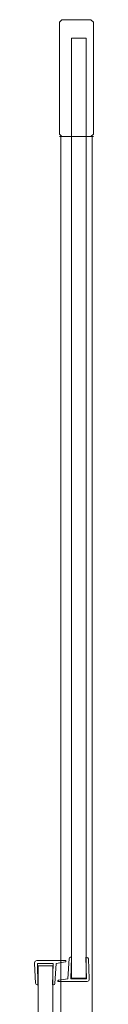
# Model space of a CAD drawing. Extents: x 0 to 804, y -801 to 0.
# Tile 11 of 11: x 753 to 778, y -405 to 0. Entities that reach past the tile are written whole.
import ezdxf

# ---------------------------------------------------------------- set-up
doc = ezdxf.new("R2010")
doc.units = 0
doc.header["$MEASUREMENT"] = 0
for name, color, linetype in [('REA_CHROM', 251, 'Continuous'), ('REA_SZKLO', 252, 'Continuous'), ('REA_USZCZELKA', 179, 'Continuous')]:
    doc.layers.add(name, color=color, linetype=linetype)

msp = doc.modelspace()

# ---------------------------------------------------------------- linework, layer by layer
at = {"layer": 'REA_CHROM', "lineweight": 0}
for points, invisible_edges in [([(764.65, 0), (764.65, -1), (763.65, -1), (764.65, 0)], 11), ([(764.65, 0, 1897.81), (763.65, -1, 1897.81), (764.65, -1, 1898.76), (764.65, 0, 1897.81)], 14), ([(763.65, -1), (763.65, -1, 1897.81), (764.65, 0, 1897.81), (764.65, 0)], 15), ([(764.65, 0), (764.65, 0, 1897.81), (776.65, 0, 1897.81), (776.65, 0)], 5), ([(776.65, -1), (764.65, -1), (764.65, 0), (776.65, 0)], 15), ([(764.65, -1, 1898.76), (776.65, -1, 1898.76), (776.65, 0, 1897.81), (764.65, 0, 1897.81)], 15), ([(777.65, -1), (776.65, -1), (776.65, 0), (777.65, -1)], 11), ([(776.65, 0, 1897.81), (776.65, -1, 1898.76), (777.65, -1, 1897.81), (776.65, 0, 1897.81)], 11), ([(777.65, -1, 1897.81), (777.65, -1), (776.65, 0), (776.65, 0, 1897.81)], 15), ([(764.65, -1), (764.65, -47), (763.65, -47), (763.65, -1)], 15), ([(764.65, -47, 1898.76), (764.65, -1, 1898.76), (763.65, -1, 1897.81), (763.65, -47, 1897.81)], 15), ([(776.65, -47, 1898.76), (776.65, -1, 1898.76), (764.65, -1, 1898.76), (764.65, -47, 1898.76)], 15), ([(776.65, -1), (776.65, -47), (764.65, -47), (764.65, -1)], 15), ([(776.65, -47), (776.65, -1), (777.65, -1), (777.65, -47)], 15), ([(776.65, -1, 1898.76), (776.65, -47, 1898.76), (777.65, -47, 1897.81), (777.65, -1, 1897.81)], 15), ([(763.65, -47), (764.65, -47), (764.65, -48), (763.65, -47)], 11), ([(764.65, -48, 1897.81), (764.65, -47, 1898.76), (763.65, -47, 1897.81), (764.65, -48, 1897.81)], 11), ([(763.65, -47, 1897.81), (763.65, -47), (764.65, -48), (764.65, -48, 1897.81)], 15), ([(763.65, -758.1, 1861.76), (763.65, -758.1, 1897.66), (763.65, -48, 1897.66), (763.65, -48, 1861.76)], 11), ([(763.65, -48, 1897.66), (764.2, -48, 1860.31), (763.65, -48, 1861.76), (763.65, -48, 1897.66)], 13), ([(765.53, -48, 1899.71), (763.65, -48, 1897.66), (764.2, -48, 1899.11), (765.53, -48, 1899.71)], 9), ([(763.65, -48, 1897.66), (775.78, -48, 1859.71), (764.2, -48, 1860.31), (763.65, -48, 1897.66)], 15), ([(777.1, -48, 1899.11), (763.65, -48, 1897.66), (765.53, -48, 1899.71), (777.1, -48, 1899.11)], 15), ([(775.78, -48, 1859.71), (763.65, -48, 1897.66), (777.1, -48, 1899.11), (775.78, -48, 1859.71)], 15), ([(763.65, -758.1, 1861.76), (763.65, -48, 1861.76), (764.2, -48, 1860.31), (764.2, -758.65, 1860.31)], 11), ([(763.65, -48, 1897.66), (763.65, -758.1, 1897.66), (764.2, -758.65, 1899.11), (764.2, -48, 1899.11)], 11), ([(763.65, -758.1, 2.05), (763.65, -758.1, 37.95), (763.65, -48, 37.95), (763.65, -48, 2.05)], 11), ([(763.65, -48, 37.95), (764.2, -48, 0.6), (763.65, -48, 2.05), (763.65, -48, 37.95)], 13), ([(765.53, -48, 40), (763.65, -48, 37.95), (764.2, -48, 39.4), (765.53, -48, 40)], 9), ([(763.65, -48, 37.95), (775.78, -48), (764.2, -48, 0.6), (763.65, -48, 37.95)], 15), ([(777.1, -48, 39.4), (763.65, -48, 37.95), (765.53, -48, 40), (777.1, -48, 39.4)], 15), ([(775.78, -48), (763.65, -48, 37.95), (777.1, -48, 39.4), (775.78, -48)], 15), ([(763.65, -758.1, 2.05), (763.65, -48, 2.05), (764.2, -48, 0.6), (764.2, -758.65, 0.6)], 11), ([(763.65, -48, 37.95), (763.65, -758.1, 37.95), (764.2, -758.65, 39.4), (764.2, -48, 39.4)], 11), ([(764.2, -48, 1860.31), (775.78, -48, 1859.71), (765.53, -48, 1859.71), (764.2, -48, 1860.31)], 11), ([(764.2, -758.65, 1860.31), (764.2, -48, 1860.31), (765.53, -48, 1859.71), (765.53, -759.97, 1859.71)], 15), ([(764.2, -48, 1899.11), (764.2, -758.65, 1899.11), (765.53, -759.97, 1899.71), (765.53, -48, 1899.71)], 15), ([(764.2, -48, 0.6), (775.78, -48), (765.53, -48), (764.2, -48, 0.6)], 11), ([(764.2, -758.65, 0.6), (764.2, -48, 0.6), (765.53, -48), (765.53, -759.97)], 15), ([(764.2, -48, 39.4), (764.2, -758.65, 39.4), (765.53, -759.97, 40), (765.53, -48, 40)], 15), ([(764.65, -47), (776.65, -47), (776.65, -48), (764.65, -48)], 15), ([(776.65, -47, 1898.76), (764.65, -47, 1898.76), (764.65, -48, 1897.81), (776.65, -48, 1897.81)], 15), ([(776.65, -48), (776.65, -48, 1897.81), (764.65, -48, 1897.81), (764.65, -48)], 5), ([(775.78, -770.22, 1859.71), (765.53, -759.97, 1859.71), (765.53, -48, 1859.71), (775.78, -48, 1859.71)], 11), ([(765.53, -759.97, 1899.71), (775.78, -770.22, 1899.71), (775.78, -48, 1899.71), (765.53, -48, 1899.71)], 11), ([(777.1, -48, 1899.11), (765.53, -48, 1899.71), (775.78, -48, 1899.71), (777.1, -48, 1899.11)], 11), ([(775.78, -770.22), (765.53, -759.97), (765.53, -48), (775.78, -48)], 11), ([(765.53, -759.97, 40), (775.78, -770.22, 40), (775.78, -48, 40), (765.53, -48, 40)], 11), ([(777.1, -48, 39.4), (765.53, -48, 40), (775.78, -48, 40), (777.1, -48, 39.4)], 11), ([(775.78, -48, 1859.71), (777.65, -48, 1861.76), (777.1, -48, 1860.31), (775.78, -48, 1859.71)], 9), ([(775.78, -48, 1859.71), (777.1, -48, 1899.11), (777.65, -48, 1861.76), (775.78, -48, 1859.71)], 15), ([(777.1, -48, 1860.31), (777.1, -771.55, 1860.31), (775.78, -770.22, 1859.71), (775.78, -48, 1859.71)], 15), ([(775.78, -48, 1899.71), (775.78, -770.22, 1899.71), (777.1, -771.55, 1899.11), (777.1, -48, 1899.11)], 11), ([(775.78, -48), (777.65, -48, 2.05), (777.1, -48, 0.6), (775.78, -48)], 9), ([(775.78, -48), (777.1, -48, 39.4), (777.65, -48, 2.05), (775.78, -48)], 15), ([(777.1, -48, 0.6), (777.1, -771.55, 0.6), (775.78, -770.22), (775.78, -48)], 15), ([(775.78, -48, 40), (775.78, -770.22, 40), (777.1, -771.55, 39.4), (777.1, -48, 39.4)], 11), ([(776.65, -48), (776.65, -47), (777.65, -47), (776.65, -48)], 11), ([(777.65, -47, 1897.81), (776.65, -47, 1898.76), (776.65, -48, 1897.81), (777.65, -47, 1897.81)], 11), ([(776.65, -48, 1897.81), (776.65, -48), (777.65, -47), (777.65, -47, 1897.81)], 15), ([(777.65, -48, 1861.76), (777.1, -48, 1899.11), (777.65, -48, 1897.66), (777.65, -48, 1861.76)], 13), ([(777.65, -48, 1861.76), (777.65, -772.1, 1861.76), (777.1, -771.55, 1860.31), (777.1, -48, 1860.31)], 11), ([(777.1, -48, 1899.11), (777.1, -771.55, 1899.11), (777.65, -772.1, 1897.66), (777.65, -48, 1897.66)], 15), ([(777.65, -48, 2.05), (777.1, -48, 39.4), (777.65, -48, 37.95), (777.65, -48, 2.05)], 13), ([(777.65, -48, 2.05), (777.65, -772.1, 2.05), (777.1, -771.55, 0.6), (777.1, -48, 0.6)], 11), ([(777.1, -48, 39.4), (777.1, -771.55, 39.4), (777.65, -772.1, 37.95), (777.65, -48, 37.95)], 15), ([(777.65, -772.1, 1897.66), (777.65, -772.1, 1861.76), (777.65, -48, 1861.76), (777.65, -48, 1897.66)], 11), ([(777.65, -772.1, 37.95), (777.65, -772.1, 2.05), (777.65, -48, 2.05), (777.65, -48, 37.95)], 11)]:
    msp.add_3dface(points, dxfattribs=dict(at, invisible_edges=invisible_edges))
for points in [[(763.65, -47), (763.65, -47, 1897.81), (763.65, -1, 1897.81), (763.65, -1)], [(777.65, -1), (777.65, -1, 1897.81), (777.65, -47, 1897.81), (777.65, -47)]]:
    msp.add_3dface(points, dxfattribs=at)
at = {"layer": 'REA_SZKLO', "lineweight": 0}
for points in [[(768.65, -7.53, 40), (768.65, -7.53, 1859.71), (774.65, -7.53, 1859.71), (774.65, -7.53, 40)], [(760.98, -388.94, 1859.71), (754.98, -388.94, 1859.71), (754.98, -747.08, 1859.71), (760.98, -747.08, 1859.71)]]:
    msp.add_3dface(points, dxfattribs=at)
for points, invisible_edges in [([(768.65, -394.08, 1859.71), (768.65, -7.53, 1859.71), (768.65, -7.53, 40), (768.65, -394.08, 40)], 10), ([(768.65, -394.08, 40), (768.65, -7.53, 40), (774.65, -7.53, 40), (774.65, -394.08, 40)], 15), ([(774.65, -7.53, 1859.71), (768.65, -7.53, 1859.71), (768.65, -394.08, 1859.71), (774.65, -394.08, 1859.71)], 15), ([(774.65, -7.53, 1859.71), (774.65, -394.08, 1859.71), (774.65, -394.08, 40), (774.65, -7.53, 40)], 8), ([(754.98, -388.94, 40), (754.98, -388.94, 1859.71), (760.98, -388.94, 1859.71), (760.98, -388.94, 40)], 2), ([(754.98, -747.08, 1859.71), (754.98, -388.94, 1859.71), (754.98, -388.94, 40), (754.98, -747.08, 40)], 11), ([(754.98, -747.08, 40), (754.98, -388.94, 40), (760.98, -388.94, 40), (760.98, -747.08, 40)], 15), ([(760.98, -388.94, 1859.71), (760.98, -747.08, 1859.71), (760.98, -747.08, 40), (760.98, -388.94, 40)], 9), ([(774.65, -394.08, 40), (774.65, -394.08, 1859.71), (768.65, -394.08, 1859.71), (768.65, -394.08, 40)], 1)]:
    msp.add_3dface(points, dxfattribs=dict(at, invisible_edges=invisible_edges))
at = {"layer": 'REA_USZCZELKA', "lineweight": 0}
for points, invisible_edges in [([(754.66, -386.78, 1859.71), (753.48, -387.95, 1859.71), (754.66, -387.95, 1859.71), (754.66, -386.78, 1859.71)], 15), ([(753.48, -387.95, 1859.71), (754.66, -386.78, 1859.71), (753.75, -387.05, 1859.71), (753.48, -387.95, 1859.71)], 15), ([(753.48, -387.95, 40), (754.66, -386.78, 40), (754.66, -387.95, 40), (753.48, -387.95, 40)], 15), ([(754.66, -386.78, 40), (753.48, -387.95, 40), (753.75, -387.05, 40), (754.66, -386.78, 40)], 15), ([(753.48, -387.95, 1859.71), (753.75, -387.05, 1859.71), (753.48, -387.7, 1859.71), (753.48, -387.95, 1859.71)], 9), ([(753.75, -387.05, 40), (753.48, -387.95, 40), (753.48, -387.7, 40), (753.75, -387.05, 40)], 9), ([(753.75, -387.05, 40), (753.48, -387.7, 40), (753.48, -387.7, 1859.71), (753.75, -387.05, 1859.71)], 15), ([(753.48, -387.7, 1859.71), (753.48, -387.7, 40), (753.48, -387.95, 40), (753.48, -387.95, 1859.71)], 15), ([(753.48, -387.95, 1859.71), (753.48, -387.95, 40), (753.87, -396.09, 40), (753.87, -396.09, 1859.71)], 5), ([(753.48, -387.95, 1859.71), (754.86, -396.78, 1859.71), (754.66, -387.95, 1859.71), (753.48, -387.95, 1859.71)], 15), ([(754.09, -396.58, 1859.71), (753.48, -387.95, 1859.71), (753.87, -396.09, 1859.71), (754.09, -396.58, 1859.71)], 11), ([(754.86, -396.78, 1859.71), (753.48, -387.95, 1859.71), (754.09, -396.58, 1859.71), (754.86, -396.78, 1859.71)], 15), ([(754.86, -396.78, 40), (753.48, -387.95, 40), (754.66, -387.95, 40), (754.86, -396.78, 40)], 15), ([(753.48, -387.95, 40), (754.09, -396.58, 40), (753.87, -396.09, 40), (753.48, -387.95, 40)], 13), ([(753.48, -387.95, 40), (754.86, -396.78, 40), (754.09, -396.58, 40), (753.48, -387.95, 40)], 15), ([(753.75, -387.05, 1859.71), (754.66, -386.78, 1859.71), (754.4, -386.78, 1859.71), (753.75, -387.05, 1859.71)], 11), ([(754.66, -386.78, 40), (753.75, -387.05, 40), (754.4, -386.78, 40), (754.66, -386.78, 40)], 13), ([(754.4, -386.78, 40), (753.75, -387.05, 40), (753.75, -387.05, 1859.71), (754.4, -386.78, 1859.71)], 13), ([(754.66, -386.78, 1859.71), (754.66, -386.78, 40), (754.4, -386.78, 40), (754.4, -386.78, 1859.71)], 5), ([(754.66, -386.78, 1859.71), (754.66, -387.95, 1859.71), (761.06, -387.95, 1859.71), (761.06, -386.78, 1859.71)], 5), ([(754.66, -386.78, 40), (761.06, -386.78, 40), (761.06, -387.95, 40), (754.66, -387.95, 40)], 10), ([(761.06, -386.78, 1859.71), (761.06, -386.78, 40), (754.66, -386.78, 40), (754.66, -386.78, 1859.71)], 15), ([(754.66, -387.95, 1859.71), (754.66, -387.95, 40), (761.06, -387.95, 40), (761.06, -387.95, 1859.71)], 11), ([(761.06, -387.95, 1859.71), (761.06, -387.95, 40), (760.83, -396.78, 40), (760.83, -396.78, 1859.71)], 1), ([(761.06, -387.95, 40), (761.23, -396.78, 40), (760.83, -396.78, 40), (761.06, -387.95, 40)], 13), ([(761.23, -396.78, 1859.71), (761.06, -387.95, 1859.71), (760.83, -396.78, 1859.71), (761.23, -396.78, 1859.71)], 11), ([(761.06, -386.78, 1859.71), (761.06, -387.95, 1859.71), (762.28, -387.95, 1859.71), (762.28, -386.78, 1859.71)], 7), ([(761.06, -386.78, 40), (762.28, -386.78, 40), (762.28, -387.95, 40), (761.06, -387.95, 40)], 14), ([(762.28, -386.78, 1859.71), (762.28, -386.78, 40), (761.06, -386.78, 40), (761.06, -386.78, 1859.71)], 15), ([(761.82, -396.23, 40), (761.06, -387.95, 40), (762.28, -387.95, 40), (761.82, -396.23, 40)], 15), ([(761.06, -387.95, 40), (761.82, -396.23, 40), (761.23, -396.78, 40), (761.06, -387.95, 40)], 15), ([(761.06, -387.95, 1859.71), (761.82, -396.23, 1859.71), (762.28, -387.95, 1859.71), (761.06, -387.95, 1859.71)], 15), ([(761.82, -396.23, 1859.71), (761.06, -387.95, 1859.71), (761.23, -396.78, 1859.71), (761.82, -396.23, 1859.71)], 15), ([(761.82, -396.23, 1859.71), (761.82, -396.23, 40), (762.28, -387.95, 40), (762.28, -387.95, 1859.71)], 1), ([(766.12, -386.78, 1859.71), (766.12, -386.78, 40), (762.28, -386.78, 40), (762.28, -386.78, 1859.71)], 5), ([(762.28, -387.95, 1859.71), (766.12, -386.78, 1859.71), (762.28, -386.78, 1859.71), (762.28, -387.95, 1859.71)], 15), ([(766.29, -387.31, 1859.71), (766.12, -386.78, 1859.71), (762.28, -387.95, 1859.71), (766.29, -387.31, 1859.71)], 15), ([(766.12, -386.78, 40), (762.28, -387.95, 40), (762.28, -386.78, 40), (766.12, -386.78, 40)], 15), ([(766.36, -387.01, 40), (762.28, -387.95, 40), (766.12, -386.78, 40), (766.36, -387.01, 40)], 15), ([(762.28, -387.95, 40), (766.36, -387.01, 40), (766.29, -387.31, 40), (762.28, -387.95, 40)], 15), ([(766.29, -387.31, 1859.71), (762.28, -387.95, 1859.71), (766.12, -387.39, 1859.71), (766.29, -387.31, 1859.71)], 9), ([(762.28, -387.95, 40), (766.29, -387.31, 40), (766.12, -387.39, 40), (762.28, -387.95, 40)], 9), ([(762.28, -387.95, 1859.71), (762.28, -387.95, 40), (766.12, -387.39, 40), (766.12, -387.39, 1859.71)], 15), ([(766.12, -386.78, 1859.71), (766.36, -387.01, 1859.71), (766.29, -386.85, 1859.71), (766.12, -386.78, 1859.71)], 9), ([(766.12, -386.78, 1859.71), (766.29, -387.31, 1859.71), (766.36, -387.01, 1859.71), (766.12, -386.78, 1859.71)], 15), ([(766.36, -387.01, 40), (766.12, -386.78, 40), (766.29, -386.85, 40), (766.36, -387.01, 40)], 9), ([(766.12, -386.78, 1859.71), (766.29, -386.85, 1859.71), (766.29, -386.85, 40), (766.12, -386.78, 40)], 13), ([(766.12, -387.39, 40), (766.29, -387.31, 40), (766.29, -387.31, 1859.71), (766.12, -387.39, 1859.71)], 13), ([(766.29, -386.85, 1859.71), (766.36, -387.01, 1859.71), (766.36, -387.01, 40), (766.29, -386.85, 40)], 15), ([(766.36, -387.01, 1859.71), (766.29, -387.31, 1859.71), (766.36, -387.14, 1859.71), (766.36, -387.01, 1859.71)], 9), ([(766.29, -387.31, 40), (766.36, -387.01, 40), (766.36, -387.14, 40), (766.29, -387.31, 40)], 9), ([(766.29, -387.31, 40), (766.36, -387.14, 40), (766.36, -387.14, 1859.71), (766.29, -387.31, 1859.71)], 15), ([(766.36, -387.14, 1859.71), (766.36, -387.14, 40), (766.36, -387.01, 40), (766.36, -387.01, 1859.71)], 15), ([(767.65, -386.02, 1859.71), (767.65, -386.02, 40), (767.18, -394.29, 40), (767.18, -394.29, 1859.71)], 1), ([(767.65, -386.02, 40), (768.4, -394.29, 40), (767.18, -394.29, 40), (767.65, -386.02, 40)], 15), ([(768.4, -394.29, 1859.71), (767.65, -386.02, 1859.71), (767.18, -394.29, 1859.71), (768.4, -394.29, 1859.71)], 15), ([(768.23, -385.47, 40), (767.65, -386.02, 40), (767.83, -385.63, 40), (768.23, -385.47, 40)], 9), ([(768.4, -394.29, 40), (767.65, -386.02, 40), (768.23, -385.47, 40), (768.4, -394.29, 40)], 15), ([(767.65, -386.02, 1859.71), (768.23, -385.47, 1859.71), (767.83, -385.63, 1859.71), (767.65, -386.02, 1859.71)], 9), ([(767.65, -386.02, 1859.71), (768.4, -394.29, 1859.71), (768.23, -385.47, 1859.71), (767.65, -386.02, 1859.71)], 15), ([(767.83, -385.63, 40), (767.65, -386.02, 40), (767.65, -386.02, 1859.71), (767.83, -385.63, 1859.71)], 15), ([(768.23, -385.47, 40), (767.83, -385.63, 40), (767.83, -385.63, 1859.71), (768.23, -385.47, 1859.71)], 13), ([(768.4, -394.29, 40), (768.23, -385.47, 40), (768.63, -385.47, 40), (768.4, -394.29, 40)], 13), ([(768.23, -385.47, 1859.71), (768.4, -394.29, 1859.71), (768.63, -385.47, 1859.71), (768.23, -385.47, 1859.71)], 11), ([(768.63, -385.47, 1859.71), (768.63, -385.47, 40), (768.23, -385.47, 40), (768.23, -385.47, 1859.71)], 15), ([(768.4, -394.29, 1859.71), (768.4, -394.29, 40), (768.63, -385.47, 40), (768.63, -385.47, 1859.71)], 1), ([(775.98, -394.29, 1859.71), (774.6, -385.47, 1859.71), (774.8, -394.29, 1859.71), (775.98, -394.29, 1859.71)], 15), ([(774.6, -385.47, 1859.71), (775.37, -385.67, 1859.71), (774.87, -385.47, 1859.71), (774.6, -385.47, 1859.71)], 9), ([(774.6, -385.47, 1859.71), (775.98, -394.29, 1859.71), (775.37, -385.67, 1859.71), (774.6, -385.47, 1859.71)], 15), ([(774.6, -385.47, 40), (775.98, -394.29, 40), (774.8, -394.29, 40), (774.6, -385.47, 40)], 15), ([(775.37, -385.67, 40), (774.6, -385.47, 40), (774.87, -385.47, 40), (775.37, -385.67, 40)], 9), ([(775.98, -394.29, 40), (774.6, -385.47, 40), (775.37, -385.67, 40), (775.98, -394.29, 40)], 15), ([(774.87, -385.47, 1859.71), (774.87, -385.47, 40), (774.6, -385.47, 40), (774.6, -385.47, 1859.71)], 15), ([(775.37, -385.67, 40), (774.87, -385.47, 40), (774.87, -385.47, 1859.71), (775.37, -385.67, 1859.71)], 15), ([(775.37, -385.67, 1859.71), (775.98, -394.29, 1859.71), (775.59, -386.15, 1859.71), (775.37, -385.67, 1859.71)], 11), ([(775.98, -394.29, 40), (775.37, -385.67, 40), (775.59, -386.15, 40), (775.98, -394.29, 40)], 13), ([(775.59, -386.15, 40), (775.37, -385.67, 40), (775.37, -385.67, 1859.71), (775.59, -386.15, 1859.71)], 13), ([(775.98, -394.29, 1859.71), (775.98, -394.29, 40), (775.59, -386.15, 40), (775.59, -386.15, 1859.71)], 5), ([(753.87, -396.09, 40), (754.09, -396.58, 40), (754.09, -396.58, 1859.71), (753.87, -396.09, 1859.71)], 13), ([(754.86, -396.78, 1859.71), (754.09, -396.58, 1859.71), (754.59, -396.78, 1859.71), (754.86, -396.78, 1859.71)], 9), ([(754.09, -396.58, 40), (754.86, -396.78, 40), (754.59, -396.78, 40), (754.09, -396.58, 40)], 9), ([(754.09, -396.58, 40), (754.59, -396.78, 40), (754.59, -396.78, 1859.71), (754.09, -396.58, 1859.71)], 15), ([(761.23, -396.78, 40), (761.82, -396.23, 40), (761.63, -396.62, 40), (761.23, -396.78, 40)], 9), ([(761.82, -396.23, 1859.71), (761.23, -396.78, 1859.71), (761.63, -396.62, 1859.71), (761.82, -396.23, 1859.71)], 9), ([(761.23, -396.78, 40), (761.63, -396.62, 40), (761.63, -396.62, 1859.71), (761.23, -396.78, 1859.71)], 13), ([(761.63, -396.62, 40), (761.82, -396.23, 40), (761.82, -396.23, 1859.71), (761.63, -396.62, 1859.71)], 15), ([(763.1, -395.24, 40), (767.18, -394.29, 40), (763.34, -395.47, 40), (763.1, -395.24, 40)], 15), ([(767.18, -394.29, 40), (763.1, -395.24, 40), (763.17, -394.94, 40), (767.18, -394.29, 40)], 15), ([(763.1, -395.24, 1859.71), (763.17, -394.94, 1859.71), (763.1, -395.1, 1859.71), (763.1, -395.24, 1859.71)], 9), ([(763.34, -395.47, 1859.71), (763.17, -394.94, 1859.71), (763.1, -395.24, 1859.71), (763.34, -395.47, 1859.71)], 15), ([(763.17, -394.94, 40), (763.1, -395.24, 40), (763.1, -395.1, 40), (763.17, -394.94, 40)], 9), ([(763.17, -394.94, 40), (763.1, -395.1, 40), (763.1, -395.1, 1859.71), (763.17, -394.94, 1859.71)], 15), ([(763.1, -395.1, 1859.71), (763.1, -395.1, 40), (763.1, -395.24, 40), (763.1, -395.24, 1859.71)], 15), ([(763.34, -395.47, 1859.71), (763.1, -395.24, 1859.71), (763.17, -395.4, 1859.71), (763.34, -395.47, 1859.71)], 9), ([(763.1, -395.24, 40), (763.34, -395.47, 40), (763.17, -395.4, 40), (763.1, -395.24, 40)], 9), ([(763.17, -395.4, 1859.71), (763.1, -395.24, 1859.71), (763.1, -395.24, 40), (763.17, -395.4, 40)], 15), ([(763.17, -394.94, 1859.71), (767.18, -394.29, 1859.71), (763.34, -394.86, 1859.71), (763.17, -394.94, 1859.71)], 9), ([(763.17, -394.94, 1859.71), (763.34, -395.47, 1859.71), (767.18, -394.29, 1859.71), (763.17, -394.94, 1859.71)], 15), ([(767.18, -394.29, 40), (763.17, -394.94, 40), (763.34, -394.86, 40), (767.18, -394.29, 40)], 9), ([(763.34, -394.86, 40), (763.17, -394.94, 40), (763.17, -394.94, 1859.71), (763.34, -394.86, 1859.71)], 13), ([(763.34, -395.47, 1859.71), (763.17, -395.4, 1859.71), (763.17, -395.4, 40), (763.34, -395.47, 40)], 13), ([(767.18, -394.29, 1859.71), (763.34, -395.47, 1859.71), (767.18, -395.47, 1859.71), (767.18, -394.29, 1859.71)], 15), ([(763.34, -395.47, 40), (767.18, -394.29, 40), (767.18, -395.47, 40), (763.34, -395.47, 40)], 15), ([(767.18, -394.29, 1859.71), (767.18, -394.29, 40), (763.34, -394.86, 40), (763.34, -394.86, 1859.71)], 15), ([(763.34, -395.47, 1859.71), (763.34, -395.47, 40), (767.18, -395.47, 40), (767.18, -395.47, 1859.71)], 5), ([(768.4, -395.47, 1859.71), (768.4, -394.29, 1859.71), (767.18, -394.29, 1859.71), (767.18, -395.47, 1859.71)], 7), ([(768.4, -395.47, 40), (767.18, -395.47, 40), (767.18, -394.29, 40), (768.4, -394.29, 40)], 14), ([(767.18, -395.47, 1859.71), (767.18, -395.47, 40), (768.4, -395.47, 40), (768.4, -395.47, 1859.71)], 15), ([(774.8, -395.47, 1859.71), (774.8, -394.29, 1859.71), (768.4, -394.29, 1859.71), (768.4, -395.47, 1859.71)], 5), ([(774.8, -395.47, 40), (768.4, -395.47, 40), (768.4, -394.29, 40), (774.8, -394.29, 40)], 10), ([(774.8, -394.29, 1859.71), (774.8, -394.29, 40), (768.4, -394.29, 40), (768.4, -394.29, 1859.71)], 11), ([(768.4, -395.47, 1859.71), (768.4, -395.47, 40), (774.8, -395.47, 40), (774.8, -395.47, 1859.71)], 15), ([(774.8, -395.47, 1859.71), (775.98, -394.29, 1859.71), (774.8, -394.29, 1859.71), (774.8, -395.47, 1859.71)], 15), ([(775.98, -394.29, 1859.71), (774.8, -395.47, 1859.71), (775.71, -395.2, 1859.71), (775.98, -394.29, 1859.71)], 15), ([(775.98, -394.29, 40), (774.8, -395.47, 40), (774.8, -394.29, 40), (775.98, -394.29, 40)], 15), ([(774.8, -395.47, 40), (775.98, -394.29, 40), (775.71, -395.2, 40), (774.8, -395.47, 40)], 15), ([(775.71, -395.2, 1859.71), (774.8, -395.47, 1859.71), (775.06, -395.47, 1859.71), (775.71, -395.2, 1859.71)], 11), ([(774.8, -395.47, 40), (775.71, -395.2, 40), (775.06, -395.47, 40), (774.8, -395.47, 40)], 13), ([(774.8, -395.47, 1859.71), (774.8, -395.47, 40), (775.06, -395.47, 40), (775.06, -395.47, 1859.71)], 5), ([(775.06, -395.47, 40), (775.71, -395.2, 40), (775.71, -395.2, 1859.71), (775.06, -395.47, 1859.71)], 13), ([(775.98, -394.29, 1859.71), (775.71, -395.2, 1859.71), (775.98, -394.55, 1859.71), (775.98, -394.29, 1859.71)], 9), ([(775.71, -395.2, 40), (775.98, -394.29, 40), (775.98, -394.55, 40), (775.71, -395.2, 40)], 9), ([(775.71, -395.2, 40), (775.98, -394.55, 40), (775.98, -394.55, 1859.71), (775.71, -395.2, 1859.71)], 15), ([(775.98, -394.55, 1859.71), (775.98, -394.55, 40), (775.98, -394.29, 40), (775.98, -394.29, 1859.71)], 15), ([(754.59, -396.78, 1859.71), (754.59, -396.78, 40), (754.86, -396.78, 40), (754.86, -396.78, 1859.71)], 15), ([(760.83, -396.78, 1859.71), (760.83, -396.78, 40), (761.23, -396.78, 40), (761.23, -396.78, 1859.71)], 15)]:
    msp.add_3dface(points, dxfattribs=dict(at, invisible_edges=invisible_edges))
for points in [[(754.86, -396.78, 1859.71), (754.86, -396.78, 40), (754.66, -387.95, 40), (754.66, -387.95, 1859.71)], [(774.6, -385.47, 1859.71), (774.6, -385.47, 40), (774.8, -394.29, 40), (774.8, -394.29, 1859.71)]]:
    msp.add_3dface(points, dxfattribs=at)

doc.saveas('drawing.dxf')
